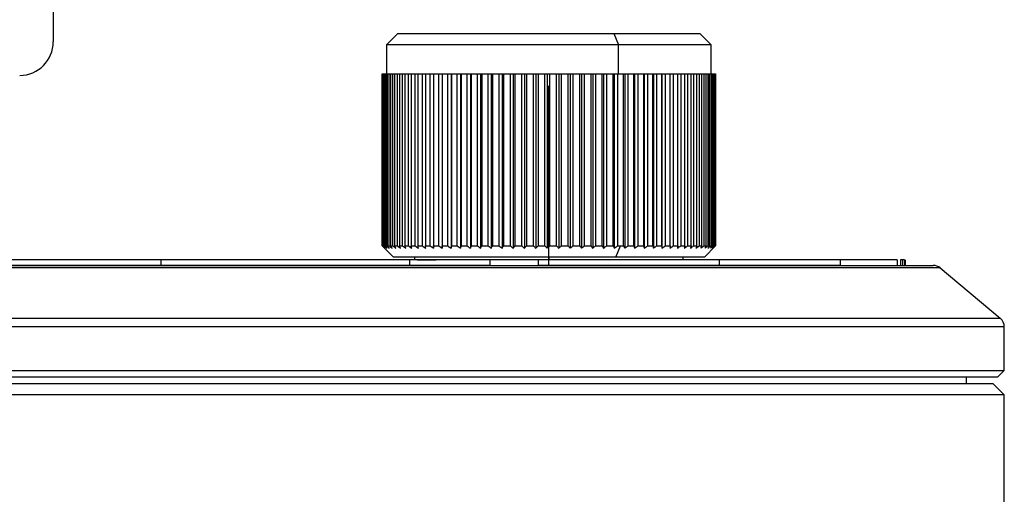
# Model space of a CAD drawing. Header units: millimetres. Extents: x -124 to 136, y -37 to 210.
# Tile 11 of 16: x 92 to 136, y 46 to 67. Entities that reach past the tile are written whole.
import ezdxf

# ---------------------------------------------------------------- set-up
doc = ezdxf.new("R2010")
doc.units = ezdxf.units.MM
doc.header["$PDSIZE"] = -1

msp = doc.modelspace()

# ---------------------------------------------------------------- linework, layer by layer
at = {"color": 7, "linetype": 'Continuous', "lineweight": 25}
for p, q in [((93.544, 75.923), (93.544, 66.423)), ((108.942, 66.793), (108.442, 66.293)), ((108.942, 66.793), (122.442, 66.793)), ((118.593, 66.793), (118.808, 66.293)), ((122.942, 66.293), (122.442, 66.793)), ((108.442, 66.293), (108.442, 64.993)), ((122.942, 66.293), (108.442, 66.293)), ((118.808, 64.993), (118.808, 66.293)), ((122.942, 64.993), (122.942, 66.293)), ((108.243, 64.993), (123.142, 64.993)), ((108.243, 57.293), (108.243, 64.993)), ((108.248, 64.993), (108.248, 57.293)), ((108.267, 57.293), (108.267, 64.993)), ((108.287, 64.993), (108.287, 57.293)), ((108.327, 57.293), (108.327, 64.993)), ((108.361, 64.993), (108.361, 57.293)), ((108.423, 57.293), (108.423, 64.993)), ((108.472, 64.993), (108.472, 57.293)), ((108.555, 57.293), (108.555, 64.993)), ((108.617, 64.993), (108.617, 57.293)), ((108.721, 57.293), (108.721, 64.993)), ((108.797, 64.993), (108.797, 57.293)), ((108.921, 57.293), (108.921, 64.993)), ((109.011, 64.993), (109.011, 57.293)), ((109.155, 57.293), (109.155, 64.993)), ((109.257, 64.993), (109.257, 57.293)), ((109.42, 57.293), (109.42, 64.993)), ((109.535, 64.993), (109.535, 57.293)), ((109.715, 57.293), (109.715, 64.993)), ((109.842, 64.993), (109.842, 57.293)), ((110.04, 57.293), (110.04, 64.993)), ((110.178, 64.993), (110.178, 57.293)), ((110.392, 57.293), (110.392, 64.993)), ((110.54, 64.993), (110.54, 57.188)), ((110.541, 64.993), (110.541, 57.293)), ((110.771, 57.293), (110.771, 64.993)), ((110.918, 64.993), (110.918, 57.188)), ((110.929, 64.993), (110.929, 57.293)), ((111.173, 57.293), (111.173, 64.993)), ((111.319, 64.993), (111.319, 57.188)), ((111.34, 64.993), (111.34, 57.293)), ((111.597, 57.293), (111.597, 64.993)), ((111.741, 64.993), (111.741, 57.188)), ((111.773, 64.993), (111.773, 57.293)), ((112.041, 57.293), (112.041, 64.993)), ((112.183, 64.993), (112.183, 57.188)), ((112.224, 64.993), (112.224, 57.293)), ((112.503, 57.293), (112.503, 64.993)), ((112.641, 64.993), (112.641, 57.188)), ((112.693, 64.993), (112.693, 57.293)), ((112.98, 57.293), (112.98, 64.993)), ((113.115, 64.993), (113.115, 57.188)), ((113.176, 64.993), (113.176, 57.293)), ((113.471, 57.293), (113.471, 64.993)), ((113.601, 64.993), (113.601, 57.188)), ((113.671, 64.993), (113.671, 57.293)), ((113.972, 57.293), (113.972, 64.993)), ((114.097, 64.993), (114.097, 57.188)), ((114.176, 64.993), (114.176, 57.293)), ((114.482, 57.293), (114.482, 64.993)), ((114.601, 64.993), (114.601, 57.188)), ((114.689, 64.993), (114.689, 57.293)), ((114.998, 57.293), (114.998, 64.993)), ((115.11, 64.993), (115.11, 57.188)), ((115.206, 64.993), (115.206, 57.293)), ((115.517, 57.293), (115.517, 64.993)), ((115.622, 64.993), (115.622, 57.188)), ((115.726, 64.993), (115.726, 57.293)), ((116.037, 57.293), (116.037, 64.993)), ((116.135, 64.993), (116.135, 57.188)), ((116.245, 64.993), (116.245, 57.293)), ((116.555, 57.293), (116.555, 64.993)), ((116.645, 64.993), (116.645, 57.188)), ((116.762, 64.993), (116.762, 57.293)), ((117.069, 57.293), (117.069, 64.993)), ((117.151, 64.993), (117.151, 57.188)), ((117.274, 64.993), (117.274, 57.293)), ((117.577, 57.293), (117.577, 64.993)), ((117.65, 64.993), (117.65, 57.188)), ((117.778, 64.993), (117.778, 57.293)), ((118.075, 57.293), (118.075, 64.993)), ((118.139, 64.993), (118.139, 57.188)), ((118.272, 64.993), (118.272, 57.293)), ((118.561, 57.293), (118.561, 64.993)), ((118.616, 64.993), (118.616, 57.188)), ((118.753, 64.993), (118.753, 57.293)), ((119.034, 57.293), (119.034, 64.993)), ((119.079, 64.993), (119.079, 57.188)), ((119.219, 64.993), (119.219, 57.293)), ((119.49, 57.293), (119.49, 64.993)), ((119.525, 64.993), (119.525, 57.188)), ((119.669, 64.993), (119.669, 57.293)), ((119.928, 57.293), (119.928, 64.993)), ((119.953, 64.993), (119.953, 57.188)), ((120.098, 64.993), (120.098, 57.293)), ((120.345, 57.293), (120.345, 64.993)), ((120.36, 64.993), (120.36, 57.188)), ((120.507, 64.993), (120.507, 57.293)), ((120.74, 57.293), (120.74, 64.993)), ((120.744, 64.993), (120.744, 57.188)), ((120.892, 64.993), (120.892, 57.293)), ((121.11, 57.293), (121.11, 64.993)), ((121.251, 64.993), (121.251, 57.293)), ((121.453, 57.293), (121.453, 64.993)), ((121.584, 64.993), (121.584, 57.293)), ((121.769, 57.293), (121.769, 64.993)), ((121.887, 64.993), (121.887, 57.293)), ((122.055, 57.293), (122.055, 64.993)), ((122.161, 64.993), (122.161, 57.293)), ((122.31, 57.293), (122.31, 64.993)), ((122.403, 64.993), (122.403, 57.293)), ((122.532, 57.293), (122.532, 64.993)), ((122.612, 64.993), (122.612, 57.293)), ((122.722, 57.293), (122.722, 64.993)), ((122.788, 64.993), (122.788, 57.293)), ((122.877, 57.293), (122.877, 64.993)), ((122.929, 64.993), (122.929, 57.293)), ((122.997, 57.293), (122.997, 64.993)), ((123.035, 64.993), (123.035, 57.293)), ((123.081, 57.293), (123.081, 64.993)), ((123.105, 64.993), (123.105, 57.293)), ((123.13, 57.293), (123.13, 64.993)), ((123.139, 64.993), (123.139, 57.293)), ((123.142, 57.293), (123.142, 64.993)), ((108.242, 57.293), (108.742, 56.793)), ((108.248, 57.293), (108.267, 57.293)), ((108.287, 57.293), (108.327, 57.293)), ((108.361, 57.293), (108.423, 57.293)), ((108.472, 57.293), (108.555, 57.293)), ((108.617, 57.293), (108.721, 57.293)), ((108.797, 57.293), (108.921, 57.293)), ((109.011, 57.293), (109.155, 57.293)), ((109.257, 57.293), (109.42, 57.293)), ((109.535, 57.293), (109.715, 57.293)), ((109.842, 57.293), (110.04, 57.293)), ((110.178, 57.293), (110.392, 57.293)), ((110.541, 57.293), (110.771, 57.293)), ((110.929, 57.293), (111.173, 57.293)), ((111.34, 57.293), (111.597, 57.293)), ((111.773, 57.293), (112.041, 57.293)), ((112.224, 57.293), (112.503, 57.293)), ((112.693, 57.293), (112.98, 57.293)), ((113.176, 57.293), (113.471, 57.293)), ((113.671, 57.293), (113.972, 57.293)), ((114.176, 57.293), (114.482, 57.293)), ((114.689, 57.293), (114.998, 57.293)), ((115.206, 57.293), (115.517, 57.293)), ((115.726, 57.293), (116.037, 57.293)), ((116.245, 57.293), (116.555, 57.293)), ((116.762, 57.293), (117.069, 57.293)), ((117.274, 57.293), (117.577, 57.293)), ((117.778, 57.293), (118.075, 57.293)), ((118.272, 57.293), (118.561, 57.293)), ((118.679, 56.793), (118.894, 57.293)), ((118.753, 57.293), (119.034, 57.293)), ((119.219, 57.293), (119.49, 57.293)), ((119.669, 57.293), (119.928, 57.293)), ((120.098, 57.293), (120.345, 57.293)), ((120.507, 57.293), (120.74, 57.293)), ((120.892, 57.293), (121.11, 57.293)), ((121.251, 57.293), (121.453, 57.293)), ((121.584, 57.293), (121.769, 57.293)), ((121.887, 57.293), (122.055, 57.293)), ((122.161, 57.293), (122.31, 57.293)), ((122.403, 57.293), (122.532, 57.293)), ((122.612, 57.293), (122.722, 57.293)), ((122.642, 56.793), (123.142, 57.293)), ((122.788, 57.293), (122.877, 57.293)), ((122.929, 57.293), (122.997, 57.293)), ((123.035, 57.293), (123.081, 57.293)), ((123.105, 57.293), (123.13, 57.293)), ((123.139, 57.293), (123.142, 57.293)), ((122.642, 56.793), (108.742, 56.793)), ((109.692, 56.793), (109.692, 56.673)), ((115.692, 56.793), (115.692, 56.673)), ((121.692, 56.673), (121.692, 56.793)), ((29.226, 56.423), (132.862, 56.423)), ((98.352, 56.673), (98.352, 56.423)), ((99.21, 56.673), (98.577, 56.673)), ((109.459, 56.673), (109.459, 56.423)), ((109.809, 56.673), (110.659, 56.673)), ((113.054, 56.673), (113.054, 56.423)), ((115.209, 56.673), (115.209, 56.423)), ((123.299, 56.673), (123.299, 56.423)), ((128.709, 56.673), (128.709, 56.423)), ((131.262, 56.673), (131.262, 56.423)), ((131.41, 56.673), (131.41, 56.423)), ((131.498, 56.673), (131.498, 56.423)), ((131.577, 56.673), (131.577, 56.423)), ((131.595, 56.673), (131.595, 56.423)), ((131.608, 56.673), (131.608, 56.423)), ((133.183, 56.306), (28.905, 56.306)), ((133.183, 56.306), (135.865, 54.056)), ((26.223, 54.056), (135.865, 54.056)), ((136.044, 53.673), (26.044, 53.673)), ((136.044, 51.723), (136.044, 53.673)), ((26.044, 51.723), (136.044, 51.723)), ((135.744, 51.423), (136.044, 51.723)), ((135.744, 51.423), (26.344, 51.423)), ((135.544, 51.123), (26.544, 51.123)), ((134.344, 51.423), (134.344, 51.123)), ((136.044, 50.623), (135.544, 51.123)), ((136.044, 50.623), (26.044, 50.623)), ((136.044, 44.659), (136.044, 50.623))]:
    msp.add_line(p, q, dxfattribs=at)
at = {"color": 7, "linetype": 'Continuous'}
for q in [(115.692, 64.449), (119.705, 56.423)]:
    msp.add_line((115.692, 56.423), q, dxfattribs=at)
at = {"color": 7, "linetype": 'Continuous', "lineweight": 25}
for centre, radius, start, end in [((92.044, 66.423), 1.5, 270, 360), ((132.862, 55.923), 0.5, 50, 90), ((135.544, 53.673), 0.5, 0, 50)]:
    msp.add_arc(centre, radius, start, end, dxfattribs=at)
for points, knots in [([(108.243, 57.293), (108.263, 57.273), (108.298, 57.238), (108.334, 57.203), (108.35, 57.188)], [0, 0, 0, 0, 0.56, 1, 1, 1, 1]), ([(108.35, 57.188), (108.331, 57.207), (108.297, 57.242), (108.263, 57.278), (108.248, 57.293)], [0, 0, 0, 0, 0.56, 1, 1, 1, 1]), ([(108.267, 57.293), (108.288, 57.273), (108.326, 57.238), (108.364, 57.203), (108.381, 57.188)], [0, 0, 0, 0, 0.56, 1, 1, 1, 1]), ([(108.381, 57.188), (108.363, 57.207), (108.332, 57.242), (108.3, 57.278), (108.287, 57.293)], [0, 0, 0, 0, 0.56, 1, 1, 1, 1]), ([(108.327, 57.293), (108.349, 57.273), (108.389, 57.238), (108.43, 57.203), (108.447, 57.188)], [0, 0, 0, 0, 0.56, 1, 1, 1, 1]), ([(108.447, 57.188), (108.431, 57.207), (108.403, 57.242), (108.374, 57.278), (108.361, 57.293)], [0, 0, 0, 0, 0.56, 1, 1, 1, 1]), ([(108.423, 57.293), (108.447, 57.273), (108.489, 57.238), (108.531, 57.203), (108.549, 57.188)], [0, 0, 0, 0, 0.56, 1, 1, 1, 1]), ([(108.549, 57.188), (108.535, 57.207), (108.509, 57.242), (108.483, 57.278), (108.472, 57.293)], [0, 0, 0, 0, 0.56, 1, 1, 1, 1]), ([(108.555, 57.293), (108.579, 57.273), (108.623, 57.238), (108.666, 57.203), (108.686, 57.188)], [0, 0, 0, 0, 0.56, 1, 1, 1, 1]), ([(108.686, 57.188), (108.673, 57.207), (108.65, 57.242), (108.627, 57.278), (108.617, 57.293)], [0, 0, 0, 0, 0.56, 1, 1, 1, 1]), ([(108.721, 57.293), (108.746, 57.273), (108.791, 57.238), (108.837, 57.203), (108.856, 57.188)], [0, 0, 0, 0, 0.56, 1, 1, 1, 1]), ([(108.856, 57.188), (108.845, 57.207), (108.826, 57.242), (108.806, 57.278), (108.797, 57.293)], [0, 0, 0, 0, 0.56, 1, 1, 1, 1]), ([(108.921, 57.293), (108.947, 57.273), (108.994, 57.238), (109.04, 57.203), (109.06, 57.188)], [0, 0, 0, 0, 0.56, 1, 1, 1, 1]), ([(109.06, 57.188), (109.051, 57.207), (109.035, 57.242), (109.018, 57.278), (109.011, 57.293)], [0, 0, 0, 0, 0.56, 1, 1, 1, 1]), ([(109.155, 57.293), (109.181, 57.273), (109.228, 57.238), (109.276, 57.203), (109.297, 57.188)], [0, 0, 0, 0, 0.56, 1, 1, 1, 1]), ([(109.297, 57.188), (109.289, 57.207), (109.276, 57.242), (109.263, 57.278), (109.257, 57.293)], [0, 0, 0, 0, 0.56, 1, 1, 1, 1]), ([(109.42, 57.293), (109.447, 57.273), (109.495, 57.238), (109.543, 57.203), (109.564, 57.188)], [0, 0, 0, 0, 0.56, 1, 1, 1, 1]), ([(109.564, 57.188), (109.559, 57.207), (109.549, 57.242), (109.539, 57.278), (109.535, 57.293)], [0, 0, 0, 0, 0.56, 1, 1, 1, 1]), ([(109.715, 57.293), (109.743, 57.273), (109.791, 57.238), (109.84, 57.203), (109.862, 57.188)], [0, 0, 0, 0, 0.56, 1, 1, 1, 1]), ([(109.862, 57.188), (109.858, 57.207), (109.852, 57.242), (109.845, 57.278), (109.842, 57.293)], [0, 0, 0, 0, 0.56, 1, 1, 1, 1]), ([(110.04, 57.293), (110.068, 57.273), (110.117, 57.238), (110.166, 57.203), (110.188, 57.188)], [0, 0, 0, 0, 0.56, 1, 1, 1, 1]), ([(110.188, 57.188), (110.186, 57.207), (110.183, 57.242), (110.18, 57.278), (110.178, 57.293)], [0, 0, 0, 0, 0.56, 1, 1, 1, 1]), ([(110.392, 57.293), (110.42, 57.273), (110.469, 57.238), (110.518, 57.203), (110.54, 57.188)], [0, 0, 0, 0, 0.56, 1, 1, 1, 1]), ([(110.54, 57.188), (110.54, 57.207), (110.541, 57.242), (110.541, 57.278), (110.541, 57.293)], [0, 0, 0, 0, 0.56, 1, 1, 1, 1]), ([(110.771, 57.293), (110.798, 57.273), (110.847, 57.238), (110.896, 57.203), (110.918, 57.188)], [0, 0, 0, 0, 0.56, 1, 1, 1, 1]), ([(110.918, 57.188), (110.92, 57.207), (110.924, 57.242), (110.928, 57.278), (110.929, 57.293)], [0, 0, 0, 0, 0.56, 1, 1, 1, 1]), ([(111.173, 57.293), (111.2, 57.273), (111.249, 57.238), (111.297, 57.203), (111.319, 57.188)], [0, 0, 0, 0, 0.56, 1, 1, 1, 1]), ([(111.319, 57.188), (111.323, 57.207), (111.33, 57.242), (111.337, 57.278), (111.34, 57.293)], [0, 0, 0, 0, 0.56, 1, 1, 1, 1]), ([(111.597, 57.293), (111.624, 57.273), (111.672, 57.238), (111.72, 57.203), (111.741, 57.188)], [0, 0, 0, 0, 0.56, 1, 1, 1, 1]), ([(111.741, 57.188), (111.747, 57.207), (111.758, 57.242), (111.768, 57.278), (111.773, 57.293)], [0, 0, 0, 0, 0.56, 1, 1, 1, 1]), ([(112.041, 57.293), (112.067, 57.273), (112.114, 57.238), (112.162, 57.203), (112.183, 57.188)], [0, 0, 0, 0, 0.56, 1, 1, 1, 1]), ([(112.183, 57.188), (112.19, 57.207), (112.204, 57.242), (112.218, 57.278), (112.224, 57.293)], [0, 0, 0, 0, 0.56, 1, 1, 1, 1]), ([(112.503, 57.293), (112.529, 57.273), (112.575, 57.238), (112.621, 57.203), (112.641, 57.188)], [0, 0, 0, 0, 0.56, 1, 1, 1, 1]), ([(112.641, 57.188), (112.651, 57.207), (112.668, 57.242), (112.685, 57.278), (112.693, 57.293)], [0, 0, 0, 0, 0.56, 1, 1, 1, 1]), ([(112.98, 57.293), (113.005, 57.273), (113.05, 57.238), (113.095, 57.203), (113.115, 57.188)], [0, 0, 0, 0, 0.56, 1, 1, 1, 1]), ([(113.115, 57.188), (113.126, 57.207), (113.147, 57.242), (113.167, 57.278), (113.176, 57.293)], [0, 0, 0, 0, 0.56, 1, 1, 1, 1]), ([(113.471, 57.293), (113.495, 57.273), (113.538, 57.238), (113.582, 57.203), (113.601, 57.188)], [0, 0, 0, 0, 0.56, 1, 1, 1, 1]), ([(113.601, 57.188), (113.614, 57.207), (113.637, 57.242), (113.661, 57.278), (113.671, 57.293)], [0, 0, 0, 0, 0.56, 1, 1, 1, 1]), ([(113.972, 57.293), (113.995, 57.273), (114.037, 57.238), (114.079, 57.203), (114.097, 57.188)], [0, 0, 0, 0, 0.56, 1, 1, 1, 1]), ([(114.097, 57.188), (114.112, 57.207), (114.138, 57.242), (114.165, 57.278), (114.176, 57.293)], [0, 0, 0, 0, 0.56, 1, 1, 1, 1]), ([(114.482, 57.293), (114.504, 57.273), (114.544, 57.238), (114.583, 57.203), (114.601, 57.188)], [0, 0, 0, 0, 0.56, 1, 1, 1, 1]), ([(114.601, 57.188), (114.617, 57.207), (114.647, 57.242), (114.676, 57.278), (114.689, 57.293)], [0, 0, 0, 0, 0.56, 1, 1, 1, 1]), ([(114.998, 57.293), (115.019, 57.273), (115.056, 57.238), (115.094, 57.203), (115.11, 57.188)], [0, 0, 0, 0, 0.56, 1, 1, 1, 1]), ([(115.11, 57.188), (115.128, 57.207), (115.16, 57.242), (115.192, 57.278), (115.206, 57.293)], [0, 0, 0, 0, 0.56, 1, 1, 1, 1]), ([(115.517, 57.293), (115.537, 57.273), (115.572, 57.238), (115.607, 57.203), (115.622, 57.188)], [0, 0, 0, 0, 0.56, 1, 1, 1, 1]), ([(115.622, 57.188), (115.642, 57.207), (115.676, 57.242), (115.711, 57.278), (115.726, 57.293)], [0, 0, 0, 0, 0.56, 1, 1, 1, 1]), ([(116.037, 57.293), (116.055, 57.273), (116.088, 57.238), (116.12, 57.203), (116.135, 57.188)], [0, 0, 0, 0, 0.56, 1, 1, 1, 1]), ([(116.135, 57.188), (116.156, 57.207), (116.192, 57.242), (116.229, 57.278), (116.245, 57.293)], [0, 0, 0, 0, 0.56, 1, 1, 1, 1]), ([(116.555, 57.293), (116.572, 57.273), (116.602, 57.238), (116.632, 57.203), (116.645, 57.188)], [0, 0, 0, 0, 0.56, 1, 1, 1, 1]), ([(116.645, 57.188), (116.667, 57.207), (116.706, 57.242), (116.745, 57.278), (116.762, 57.293)], [0, 0, 0, 0, 0.56, 1, 1, 1, 1]), ([(117.069, 57.293), (117.084, 57.273), (117.112, 57.238), (117.139, 57.203), (117.151, 57.188)], [0, 0, 0, 0, 0.56, 1, 1, 1, 1]), ([(117.151, 57.188), (117.174, 57.207), (117.215, 57.242), (117.256, 57.278), (117.274, 57.293)], [0, 0, 0, 0, 0.56, 1, 1, 1, 1]), ([(117.577, 57.293), (117.59, 57.273), (117.614, 57.238), (117.639, 57.203), (117.65, 57.188)], [0, 0, 0, 0, 0.56, 1, 1, 1, 1]), ([(117.65, 57.188), (117.674, 57.207), (117.716, 57.242), (117.759, 57.278), (117.778, 57.293)], [0, 0, 0, 0, 0.56, 1, 1, 1, 1]), ([(118.075, 57.293), (118.087, 57.273), (118.108, 57.238), (118.129, 57.203), (118.139, 57.188)], [0, 0, 0, 0, 0.56, 1, 1, 1, 1]), ([(118.139, 57.188), (118.163, 57.207), (118.208, 57.242), (118.252, 57.278), (118.272, 57.293)], [0, 0, 0, 0, 0.56, 1, 1, 1, 1]), ([(118.561, 57.293), (118.572, 57.273), (118.59, 57.238), (118.608, 57.203), (118.616, 57.188)], [0, 0, 0, 0, 0.56, 1, 1, 1, 1]), ([(118.616, 57.188), (118.641, 57.207), (118.687, 57.242), (118.733, 57.278), (118.753, 57.293)], [0, 0, 0, 0, 0.56, 1, 1, 1, 1]), ([(119.034, 57.293), (119.042, 57.273), (119.057, 57.238), (119.072, 57.203), (119.079, 57.188)], [0, 0, 0, 0, 0.56, 1, 1, 1, 1]), ([(119.079, 57.188), (119.105, 57.207), (119.152, 57.242), (119.199, 57.278), (119.219, 57.293)], [0, 0, 0, 0, 0.56, 1, 1, 1, 1]), ([(119.49, 57.293), (119.497, 57.273), (119.508, 57.238), (119.52, 57.203), (119.525, 57.188)], [0, 0, 0, 0, 0.56, 1, 1, 1, 1]), ([(119.525, 57.188), (119.552, 57.207), (119.6, 57.242), (119.648, 57.278), (119.669, 57.293)], [0, 0, 0, 0, 0.56, 1, 1, 1, 1]), ([(119.928, 57.293), (119.933, 57.273), (119.941, 57.238), (119.949, 57.203), (119.953, 57.188)], [0, 0, 0, 0, 0.56, 1, 1, 1, 1]), ([(119.953, 57.188), (119.98, 57.207), (120.029, 57.242), (120.077, 57.278), (120.098, 57.293)], [0, 0, 0, 0, 0.56, 1, 1, 1, 1]), ([(120.345, 57.293), (120.348, 57.273), (120.353, 57.238), (120.358, 57.203), (120.36, 57.188)], [0, 0, 0, 0, 0.56, 1, 1, 1, 1]), ([(120.36, 57.188), (120.387, 57.207), (120.436, 57.242), (120.485, 57.278), (120.507, 57.293)], [0, 0, 0, 0, 0.56, 1, 1, 1, 1]), ([(120.74, 57.293), (120.741, 57.273), (120.742, 57.238), (120.743, 57.203), (120.744, 57.188)], [0, 0, 0, 0, 0.56, 1, 1, 1, 1]), ([(120.744, 57.188), (120.772, 57.207), (120.821, 57.242), (120.87, 57.278), (120.892, 57.293)], [0, 0, 0, 0, 0.56, 1, 1, 1, 1]), ([(121.11, 57.293), (121.109, 57.273), (121.107, 57.238), (121.104, 57.203), (121.104, 57.188)], [0, 0, 0, 0, 0.56, 1, 1, 1, 1]), ([(121.104, 57.188), (121.131, 57.207), (121.18, 57.242), (121.23, 57.278), (121.251, 57.293)], [0, 0, 0, 0, 0.56, 1, 1, 1, 1]), ([(121.453, 57.293), (121.45, 57.273), (121.445, 57.238), (121.439, 57.203), (121.437, 57.188)], [0, 0, 0, 0, 0.56, 1, 1, 1, 1]), ([(121.437, 57.188), (121.464, 57.207), (121.513, 57.242), (121.562, 57.278), (121.584, 57.293)], [0, 0, 0, 0, 0.56, 1, 1, 1, 1]), ([(121.769, 57.293), (121.764, 57.273), (121.755, 57.238), (121.746, 57.203), (121.742, 57.188)], [0, 0, 0, 0, 0.56, 1, 1, 1, 1]), ([(121.742, 57.188), (121.769, 57.207), (121.818, 57.242), (121.866, 57.278), (121.887, 57.293)], [0, 0, 0, 0, 0.56, 1, 1, 1, 1]), ([(122.055, 57.293), (122.048, 57.273), (122.036, 57.238), (122.023, 57.203), (122.018, 57.188)], [0, 0, 0, 0, 0.56, 1, 1, 1, 1]), ([(122.018, 57.188), (122.045, 57.207), (122.092, 57.242), (122.14, 57.278), (122.161, 57.293)], [0, 0, 0, 0, 0.56, 1, 1, 1, 1]), ([(122.31, 57.293), (122.301, 57.273), (122.285, 57.238), (122.27, 57.203), (122.263, 57.188)], [0, 0, 0, 0, 0.56, 1, 1, 1, 1]), ([(122.263, 57.188), (122.289, 57.207), (122.336, 57.242), (122.382, 57.278), (122.403, 57.293)], [0, 0, 0, 0, 0.56, 1, 1, 1, 1]), ([(122.532, 57.293), (122.522, 57.273), (122.503, 57.238), (122.484, 57.203), (122.476, 57.188)], [0, 0, 0, 0, 0.56, 1, 1, 1, 1]), ([(122.476, 57.188), (122.501, 57.207), (122.547, 57.242), (122.592, 57.278), (122.612, 57.293)], [0, 0, 0, 0, 0.56, 1, 1, 1, 1]), ([(122.722, 57.293), (122.709, 57.273), (122.687, 57.238), (122.665, 57.203), (122.656, 57.188)], [0, 0, 0, 0, 0.56, 1, 1, 1, 1]), ([(122.656, 57.188), (122.68, 57.207), (122.725, 57.242), (122.769, 57.278), (122.788, 57.293)], [0, 0, 0, 0, 0.56, 1, 1, 1, 1]), ([(122.877, 57.293), (122.863, 57.273), (122.838, 57.238), (122.813, 57.203), (122.802, 57.188)], [0, 0, 0, 0, 0.56, 1, 1, 1, 1]), ([(122.802, 57.188), (122.826, 57.207), (122.868, 57.242), (122.91, 57.278), (122.929, 57.293)], [0, 0, 0, 0, 0.56, 1, 1, 1, 1]), ([(122.997, 57.293), (122.981, 57.273), (122.953, 57.238), (122.925, 57.203), (122.913, 57.188)], [0, 0, 0, 0, 0.56, 1, 1, 1, 1]), ([(122.913, 57.188), (122.936, 57.207), (122.977, 57.242), (123.017, 57.278), (123.035, 57.293)], [0, 0, 0, 0, 0.56, 1, 1, 1, 1]), ([(123.081, 57.293), (123.064, 57.273), (123.033, 57.238), (123.003, 57.203), (122.989, 57.188)], [0, 0, 0, 0, 0.56, 1, 1, 1, 1]), ([(122.989, 57.188), (123.011, 57.207), (123.049, 57.242), (123.088, 57.278), (123.105, 57.293)], [0, 0, 0, 0, 0.56, 1, 1, 1, 1]), ([(123.13, 57.293), (123.111, 57.273), (123.078, 57.238), (123.045, 57.203), (123.03, 57.188)], [0, 0, 0, 0, 0.56, 1, 1, 1, 1]), ([(123.03, 57.188), (123.05, 57.207), (123.087, 57.242), (123.123, 57.278), (123.139, 57.293)], [0, 0, 0, 0, 0.56, 1, 1, 1, 1]), ([(98.352, 56.673), (96.178, 56.673), (92.339, 56.673), (88.346, 56.673), (86.614, 56.673)], [0, 0, 0, 0, 0.566093, 1, 1, 1, 1]), ([(98.352, 56.423), (96.178, 56.423), (92.339, 56.423), (88.346, 56.423), (86.614, 56.423)], [0, 0, 0, 0, 0.566093, 1, 1, 1, 1]), ([(109.459, 56.673), (107.469, 56.673), (103.928, 56.673), (100.05, 56.673), (98.352, 56.673)], [0, 0, 0, 0, 0.562056, 1, 1, 1, 1]), ([(109.459, 56.423), (107.469, 56.423), (103.928, 56.423), (100.05, 56.423), (98.352, 56.423)], [0, 0, 0, 0, 0.562056, 1, 1, 1, 1]), ([(113.054, 56.673), (112.399, 56.673), (111.229, 56.673), (110, 56.673), (109.459, 56.673)], [0, 0, 0, 0, 0.5596877, 1, 1, 1, 1]), ([(113.054, 56.423), (112.399, 56.423), (111.229, 56.423), (110, 56.423), (109.459, 56.423)], [0, 0, 0, 0, 0.5596877, 1, 1, 1, 1]), ([(115.209, 56.673), (114.813, 56.673), (114.105, 56.673), (113.375, 56.673), (113.054, 56.673)], [0, 0, 0, 0, 0.56005, 1, 1, 1, 1]), ([(123.299, 56.673), (121.945, 56.673), (119.518, 56.673), (116.53, 56.673), (115.209, 56.673)], [0, 0, 0, 0, 0.557992, 1, 1, 1, 1]), ([(123.299, 56.423), (121.945, 56.423), (119.518, 56.423), (116.53, 56.423), (115.209, 56.423)], [0, 0, 0, 0, 0.557992, 1, 1, 1, 1]), ([(128.709, 56.673), (127.875, 56.673), (126.37, 56.673), (124.246, 56.673), (123.299, 56.673)], [0, 0, 0, 0, 0.553931, 1, 1, 1, 1]), ([(128.709, 56.423), (127.875, 56.423), (126.37, 56.423), (124.246, 56.423), (123.299, 56.423)], [0, 0, 0, 0, 0.553931, 1, 1, 1, 1]), ([(131.262, 56.673), (130.964, 56.673), (130.423, 56.673), (129.242, 56.673), (128.709, 56.673)], [0, 0, 0, 0, 0.549135, 1, 1, 1, 1]), ([(131.498, 56.673), (131.484, 56.673), (131.458, 56.673), (131.425, 56.673), (131.41, 56.673)], [0, 0, 0, 0, 0.5584053, 1, 1, 1, 1]), ([(131.577, 56.673), (131.562, 56.673), (131.536, 56.673), (131.509, 56.673), (131.498, 56.673)], [0, 0, 0, 0, 0.55824, 1, 1, 1, 1])]:
    msp.add_open_spline(points, degree=3, knots=knots, dxfattribs=at)
at = {"color": 7, "linetype": 'Continuous'}
msp.add_point((115.692, 56.423), dxfattribs=at)

doc.saveas('drawing.dxf')
